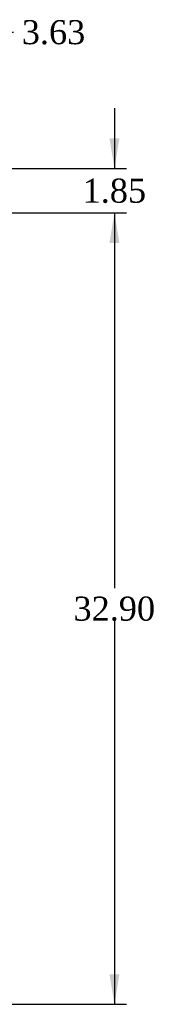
# Model space of a CAD drawing. Header units: inches. Extents: x 1 to 240, y -1 to 159.
# Tile 6 of 7: x 191.32 to 196.96, y 59.14 to 100.07. Entities that reach past the tile are written whole.
import ezdxf
from ezdxf.enums import TextEntityAlignment as Align

# ---------------------------------------------------------------- set-up
doc = ezdxf.new("R2010")
doc.units = ezdxf.units.IN
doc.header["$MEASUREMENT"] = 0
doc.layers.add('Default', color=7, linetype='Continuous')
doc.styles.add('SEACAD_Times_New_Roman', font='times.ttf')
doc.dimstyles.new('HAMMOND_(STH_-_240x160)', dxfattribs={"dimtxt": 1, "dimasz": 1.25, "dimexe": 0.5, "dimexo": 0.5, "dimgap": 0.25, "dimtad": 0, "dimtih": 1, "dimtoh": 1, "dimzin": 0, "dimdsep": 46, "dimtxsty": 'SEACAD_Times_New_Roman', "dimblk1": '_SE_FILLED', "dimblk2": '_SE_FILLED', "dimsah": 1, "dimcen": 0.5, "dimadec": 0, "dimazin": 0, "dimtfac": 0.8, "dimtofl": 0, "dimtmove": 0, "dimatfit": 3, "dimfxl": 1, "dimtolj": 1, "dimtzin": 0, "dimarcsym": 0})

# ---------------------------------------------------------------- blocks, each defined once
blk = doc.blocks.new('DMBLK3414')
at = {"layer": 'Default', "linetype": 'Continuous'}
for points in [[(195.4702260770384, 95.1414904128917), (195.0535593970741, 95.1414904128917), (195.2618927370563, 93.89149037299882)], [(195.4702260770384, 90.78974033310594), (195.2618927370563, 92.0397403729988), (195.0535593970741, 90.78974033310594)]]:
    blk.add_hatch(color=7, dxfattribs=at).paths.add_polyline_path(points)
at = {"layer": 'Default', "color": 7, "linetype": 'Continuous'}
for p, q in [((195.2618927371, 96.39149045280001), (195.2618927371, 93.891490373)), ((190.5654665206, 93.891490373), (195.761892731, 93.891490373)), ((186.9404665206, 92.03974037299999), (195.761892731, 92.03974037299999)), ((195.2618927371, 92.03974037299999), (195.2618927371, 89.5397402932))]:
    blk.add_line(p, q, dxfattribs=at)
at = {"layer": 'Default', "color": 7, "linetype": 'Continuous', "style": 'SEACAD_Times_New_Roman'}
blk.add_text('1.85', height=1, dxfattribs=at).set_placement((193.934878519, 93.4656153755), align=Align.TOP_LEFT)
blk = doc.blocks.new('_SE_FILLED')
at = {"color": 0}
blk.add_line((0, 0), (-1, 0), dxfattribs=at)
blk.add_solid([(0, 0), (-1, -0.1665), (-1, 0.1665), (0, 0)], dxfattribs=at)
blk = doc.blocks.new('DMBLK3415')
at = {"layer": 'Default', "linetype": 'Continuous'}
for points in [[(195.4702262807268, 90.78974033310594), (195.2618929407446, 92.0397403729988), (195.0535596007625, 90.78974033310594)], [(195.4702262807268, 60.39149041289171), (195.0535596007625, 60.39149041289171), (195.2618929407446, 59.14149037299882)]]:
    blk.add_hatch(color=7, dxfattribs=at).paths.add_polyline_path(points)
at = {"layer": 'Default', "color": 7, "linetype": 'Continuous'}
for p, q in [((186.9404665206, 92.03974037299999), (195.7618929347, 92.03974037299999)), ((195.2618929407, 92.03974037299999), (195.2618929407, 76.4406146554)), ((195.2618929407, 75.090615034), (195.2618929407, 59.141490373)), ((186.9404665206, 59.141490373), (195.7618929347, 59.141490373))]:
    blk.add_line(p, q, dxfattribs=at)
at = {"layer": 'Default', "color": 7, "linetype": 'Continuous', "style": 'SEACAD_Times_New_Roman'}
blk.add_text('32.90', height=1, dxfattribs=at).set_placement((193.5557318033, 76.09061487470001), align=Align.TOP_LEFT)
blk = doc.blocks.new('DMBLK3416')
at = {"layer": 'Default', "linetype": 'Continuous'}
for points in [[(187.6904666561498, 99.76422145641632), (186.4404666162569, 99.55588811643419), (187.6904666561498, 99.34755477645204)], [(188.8154664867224, 99.76422145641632), (188.8154664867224, 99.34755477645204), (190.0654665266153, 99.55588811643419)]]:
    blk.add_hatch(color=7, dxfattribs=at).paths.add_polyline_path(points)
at = {"layer": 'Default', "color": 7, "linetype": 'Continuous'}
for p, q in [((186.4404665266, 93.360240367), (186.4404665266, 100.0558881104)), ((190.0654665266, 94.28349036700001), (190.0654665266, 100.0558881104)), ((190.5542883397, 99.5558881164), (186.4404666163, 99.5558881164)), ((190.5542883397, 99.5558881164), (191.0542883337, 99.5558881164))]:
    blk.add_line(p, q, dxfattribs=at)
at = {"layer": 'Default', "color": 7, "linetype": 'Continuous', "style": 'SEACAD_Times_New_Roman'}
blk.add_text('3.63', height=1, dxfattribs=at).set_placement((191.4042883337, 100.0558881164), align=Align.TOP_LEFT)

msp = doc.modelspace()

# ---------------------------------------------------------------- dimensions: what is measured, and where the dimension line sits
at = {"layer": 'Default', "color": 7, "linetype": 'Continuous'}
dim = msp.add_linear_dim(base=(186.4404665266, 99.5558881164), p1=(190.0654665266, 93.78349037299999), p2=(186.4404665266, 92.860240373), text='\\A1;<>', dimstyle='HAMMOND_(STH_-_240x160)', override={"dimtmove": 1}, dxfattribs=at)
dim.commit()
dim.dimension.update_dxf_attribs({"geometry": 'DMBLK3416', "text_midpoint": (191.0542883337, 99.5558881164), "dimtype": 160})
for base, p1, p2, angle, picture, middle, dimtype in [((195.2618927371, 92.03974037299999), (190.0654665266, 93.891490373), (186.4404665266, 92.03974037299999), 90, 'DMBLK3414', (195.2618927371, 92.9656153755), 160), ((195.2618929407, 92.03974037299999), (186.4404665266, 92.03974037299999), (186.4404665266, 59.141490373), 270, 'DMBLK3415', (195.2618929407, 75.59061487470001), 161)]:
    dim = msp.add_linear_dim(base=base, p1=p1, p2=p2, angle=angle, text='\\A1;<>', dimstyle='HAMMOND_(STH_-_240x160)', dxfattribs=at)
    dim.commit()
    dim.dimension.update_dxf_attribs({"geometry": picture, "text_midpoint": middle, "dimtype": dimtype})

doc.saveas('drawing.dxf')
